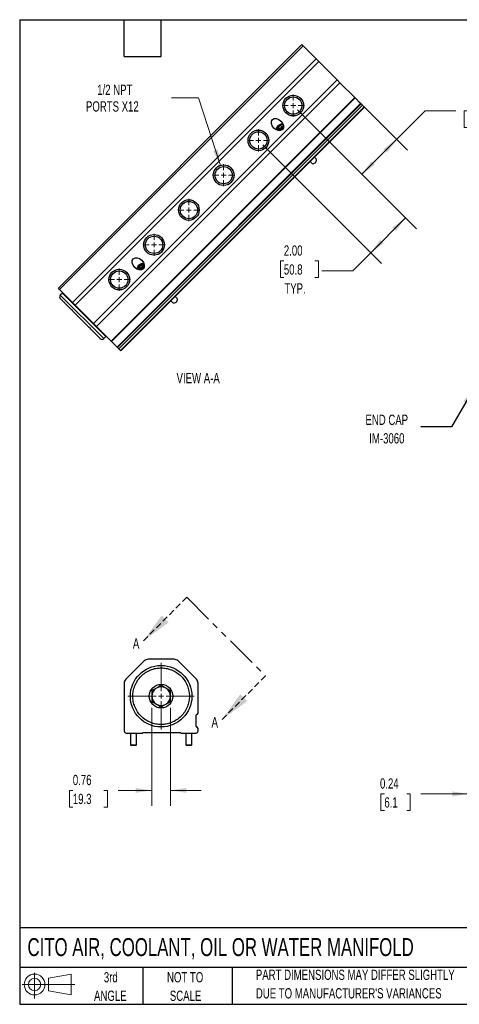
# Model space of a CAD drawing. Header units: inches. Extents: x 1.2 to 53.8, y 1.2 to 41.3.
# Tile 1 of 4: x 1.2 to 19.1, y 1.2 to 41.3. Entities that reach past the tile are written whole.
import ezdxf

# ---------------------------------------------------------------- set-up
doc = ezdxf.new("R2010")
doc.units = ezdxf.units.IN
doc.header["$LTSCALE"] = 5
doc.header["$MEASUREMENT"] = 0
doc.linetypes.add('HIDDEN', pattern=[0.075, 0.05, -0.025])
doc.linetypes.add('PHANTOM', pattern=[0.5, 0.25, -0.05, 0.05, -0.05, 0.05, -0.05])
doc.layers.add('TEXT', color=140, linetype='Continuous', lineweight=25)
doc.styles.add('SLDTEXTSTYLE0', font='TXT', dxfattribs={"width": 0.7})
doc.dimstyles.new('SLDDIMSTYLE0', dxfattribs={"dimtxt": 0.424805, "dimasz": 0.65, "dimexe": 0, "dimexo": 0.0625, "dimgap": 0.106201, "dimtad": 0, "dimtih": 1, "dimtoh": 1, "dimrnd": 1e-09, "dimzin": 4, "dimdsep": 46, "dimtxsty": 'SLDTEXTSTYLE0', "dimsah": 1, "dimcen": 0.09, "dimadec": 0, "dimazin": 1, "dimtfac": 1, "dimtofl": 0, "dimtmove": 0, "dimatfit": 3, "dimfxl": 0, "dimfrac": 2, "dimtolj": 1, "dimtzin": 12, "dimarcsym": 0})
doc.dimstyles.new('SLDDIMSTYLE1', dxfattribs={"dimtxt": 0.424805, "dimasz": 0.65, "dimexe": 0, "dimexo": 0.0625, "dimgap": 0.106201, "dimtad": 0, "dimtih": 1, "dimtoh": 1, "dimrnd": 1e-09, "dimdsep": 46, "dimtxsty": 'SLDTEXTSTYLE0', "dimsah": 1, "dimcen": 0.09, "dimadec": 0, "dimazin": 2, "dimtfac": 1, "dimtmove": 0, "dimatfit": 0, "dimfxl": 0, "dimfrac": 2, "dimtolj": 1, "dimtzin": 12, "dimarcsym": 0})
doc.dimstyles.new('SLDDIMSTYLE3', dxfattribs={"dimtxt": 0.424805, "dimasz": 0.65, "dimexe": 0, "dimexo": 0.0625, "dimgap": 0.106201, "dimtad": 0, "dimtih": 1, "dimtoh": 1, "dimrnd": 1e-09, "dimzin": 12, "dimdsep": 46, "dimtxsty": 'SLDTEXTSTYLE0', "dimsah": 1, "dimcen": 0, "dimadec": 0, "dimazin": 3, "dimtfac": 1, "dimtofl": 0, "dimtmove": 0, "dimatfit": 3, "dimfxl": 0, "dimfrac": 2, "dimtolj": 1, "dimtzin": 12, "dimarcsym": 0})
doc.dimstyles.new('SLDDIMSTYLE5', dxfattribs={"dimtxt": 0.18, "dimasz": 0.65, "dimexe": 0, "dimexo": 0.0625, "dimgap": 0, "dimtad": 0, "dimtih": 1, "dimtoh": 1, "dimdec": 0, "dimrnd": 1e-09, "dimzin": 0, "dimdsep": 46, "dimtxsty": 'Standard', "dimsah": 1, "dimcen": 0.09, "dimadec": 0, "dimazin": 0, "dimtfac": 0.65, "dimtdec": 0, "dimtofl": 0, "dimtmove": 0, "dimatfit": 3, "dimfxl": 0, "dimfrac": 2, "dimtolj": 1, "dimtzin": 0, "dimarcsym": 0})

# ---------------------------------------------------------------- blocks, each defined once
blk = doc.blocks.new('Block11')
at = {"color": 7, "linetype": 'Continuous', "lineweight": 18}
for p, q in [((0.51, 1.045), (0.51, 0)), ((1.079, 0.82), (2.003, 0.991)), ((1.079, 0.314), (1.079, 0.82)), ((2.003, 0.991), (2.003, 0.144)), ((0, 0.567), (2.141, 0.567)), ((1.079, 0.314), (2.003, 0.144))]:
    blk.add_line(p, q, dxfattribs=at)
for radius in [0.423, 0.253]:
    blk.add_circle((0.51, 0.567), radius, dxfattribs=at)
blk = doc.blocks.new('Block12')
at = {"color": 7, "linetype": 'Continuous'}
blk.add_blockref('Block11', (0, 0), dxfattribs=at)
blk = doc.blocks.new('_D_1')
at = {"color": 7, "linetype": 'Continuous', "lineweight": 0}
for p, q in [((19.49, 12.367), (19.49, 9.173)), ((19.73, 12.017), (19.73, 9.173)), ((16.073, 9.798), (15.93, 9.798)), ((15.93, 9.798), (15.93, 9.123)), ((16.982, 9.798), (17.124, 9.798)), ((17.124, 9.798), (17.124, 9.123)), ((19.49, 9.798), (17.557, 9.798)), ((19.73, 9.798), (20.98, 9.798)), ((15.93, 9.123), (16.073, 9.123)), ((17.124, 9.123), (16.982, 9.123))]:
    blk.add_line(p, q, dxfattribs=at)
at = {"color": 7, "linetype": 'Continuous', "lineweight": 18}
for points in [[(19.49, 9.798), (18.84, 9.898), (18.84, 9.698)], [(19.73, 9.798), (20.38, 9.698), (20.38, 9.898)]]:
    blk.add_solid(points, dxfattribs=at)
at = {"color": 7, "linetype": 'Continuous', "lineweight": 18, "char_height": 0.4167, "attachment_point": 1, "style": 'SLDTEXTSTYLE0'}
for s, insert in [('0.24', (15.896, 10.43)), ('6.1', (16.073, 9.66))]:
    blk.add_mtext(s, dxfattribs=dict(at, insert=insert))
blk = doc.blocks.new('_D_6')
at = {"color": 7, "linetype": 'Continuous', "lineweight": 0}
for p, q in [((6.62, 13.298), (6.62, 9.315)), ((7.378, 13.298), (7.378, 9.315)), ((3.411, 9.94), (3.269, 9.94)), ((3.269, 9.94), (3.269, 9.265)), ((4.674, 9.94), (4.816, 9.94)), ((4.816, 9.94), (4.816, 9.265)), ((6.62, 9.94), (5.249, 9.94)), ((7.378, 9.94), (8.628, 9.94)), ((3.269, 9.265), (3.411, 9.265)), ((4.816, 9.265), (4.674, 9.265))]:
    blk.add_line(p, q, dxfattribs=at)
at = {"color": 7, "linetype": 'Continuous', "lineweight": 18}
for points in [[(6.62, 9.94), (5.97, 10.04), (5.97, 9.84)], [(7.378, 9.94), (8.028, 9.84), (8.028, 10.04)]]:
    blk.add_solid(points, dxfattribs=at)
at = {"color": 7, "linetype": 'Continuous', "lineweight": 18, "char_height": 0.4167, "attachment_point": 1, "style": 'SLDTEXTSTYLE0'}
for s, insert in [('0.76', (3.411, 10.572)), ('19.3', (3.411, 9.802))]:
    blk.add_mtext(s, dxfattribs=dict(at, insert=insert))
blk = doc.blocks.new('SW_CENTERMARKSYMBOL_1')
at = {"color": 0, "linetype": 'Continuous', "lineweight": 18}
for p, q in [((0, 0.2), (0, 1.35)), ((-0.2, 0), (-1.35, 0)), ((0, 0), (-0.1, 0)), ((0, 0), (0, 0.1)), ((0, 0), (0, -0.1)), ((0, 0), (0.1, 0)), ((0.2, 0), (1.35, 0)), ((0, -0.2), (0, -1.35))]:
    blk.add_line(p, q, dxfattribs=at)
blk = doc.blocks.new('SW_PROJECTIONARROW_0')
at = {"color": 0, "linetype": 'HIDDEN', "lineweight": 18}
for p, q in [((8.045, 17.786), (6.277, 16.018)), ((11.242, 14.589), (9.475, 12.821))]:
    blk.add_line(p, q, dxfattribs=at)
at = {"color": 0, "linetype": 'PHANTOM', "lineweight": 35}
blk.add_line((8.045, 17.786), (11.242, 14.589), dxfattribs=at)
at = {"color": 0, "linetype": 'Continuous', "lineweight": 25}
for points in [[(6.277, 16.018), (7.303, 16.761), (7.02, 17.044)], [(9.475, 12.821), (10.5, 13.563), (10.217, 13.846)]]:
    blk.add_solid(points, dxfattribs=at)
at = {"color": 0, "linetype": 'Continuous', "lineweight": 25, "char_height": 0.425, "attachment_point": 1, "style": 'SLDTEXTSTYLE0'}
for insert in [(5.849, 16.117), (9.046, 12.92)]:
    blk.add_mtext('A', dxfattribs=dict(at, insert=insert))
blk = doc.blocks.new('_D_10')
at = {"color": 7, "linetype": 'Continuous', "lineweight": 0}
for p, q in [((15.052, 37.907), (17.014, 35.944)), ((12.546, 37.584), (15.6, 34.53)), ((16.573, 36.386), (17.73, 37.544)), ((17.73, 37.544), (18.98, 37.544)), ((19.46, 37.544), (19.318, 37.544)), ((19.318, 37.544), (19.318, 36.869)), ((20.723, 37.544), (20.865, 37.544)), ((20.865, 37.544), (20.865, 36.869)), ((19.318, 36.869), (19.46, 36.869)), ((20.865, 36.869), (20.723, 36.869)), ((15.158, 34.972), (16.573, 36.386))]:
    blk.add_line(p, q, dxfattribs=at)
at = {"color": 7, "linetype": 'Continuous', "lineweight": 18}
for points in [[(16.573, 36.386), (16.042, 35.997), (16.184, 35.856)], [(15.158, 34.972), (15.689, 35.361), (15.547, 35.502)]]:
    blk.add_solid(points, dxfattribs=at)
at = {"color": 7, "linetype": 'Continuous', "lineweight": 18, "char_height": 0.4167, "attachment_point": 1, "style": 'SLDTEXTSTYLE0'}
for s, insert in [('2.00', (19.46, 38.176)), ('50.8', (19.46, 37.406))]:
    blk.add_mtext(s, dxfattribs=dict(at, insert=insert))
blk = doc.blocks.new('_D_11')
at = {"color": 7, "linetype": 'Continuous', "lineweight": 0}
for p, q in [((12.546, 37.584), (17.374, 32.756)), ((11.132, 36.17), (15.96, 31.342)), ((16.932, 33.198), (15.518, 31.784)), ((15.518, 31.784), (14.786, 31.052)), ((11.988, 31.449), (11.846, 31.449)), ((11.846, 31.449), (11.846, 30.774)), ((13.251, 31.449), (13.393, 31.449)), ((13.393, 31.449), (13.393, 30.774)), ((14.786, 31.052), (13.536, 31.052)), ((11.846, 30.774), (11.988, 30.774)), ((13.393, 30.774), (13.251, 30.774))]:
    blk.add_line(p, q, dxfattribs=at)
at = {"color": 7, "linetype": 'Continuous', "lineweight": 18}
for points in [[(16.932, 33.198), (16.402, 32.809), (16.543, 32.668)], [(15.518, 31.784), (16.048, 32.173), (15.907, 32.314)]]:
    blk.add_solid(points, dxfattribs=at)
at = {"color": 7, "linetype": 'Continuous', "lineweight": 18, "char_height": 0.4167, "attachment_point": 1, "style": 'SLDTEXTSTYLE0'}
for s, insert in [('2.00', (11.988, 32.081)), ('50.8', (11.988, 31.311)), ('TYP.', (12.009, 30.541))]:
    blk.add_mtext(s, dxfattribs=dict(at, insert=insert))
blk = doc.blocks.new('_D_12')
at = {"color": 7, "linetype": 'Continuous', "lineweight": 0}
for p, q in [((8.514, 38.073), (7.42, 38.073)), ((9.41, 35.332), (8.514, 38.073))]:
    blk.add_line(p, q, dxfattribs=at)
at = {"color": 7, "linetype": 'Continuous', "lineweight": 18}
blk.add_solid([(9.41, 35.332), (9.303, 35.981), (9.113, 35.919)], dxfattribs=at)
at = {"color": 7, "linetype": 'Continuous', "lineweight": 18, "char_height": 0.4167, "attachment_point": 1, "style": 'SLDTEXTSTYLE0'}
for s, insert in [('1/2 NPT', (4.402, 38.61)), ('PORTS X12', (3.944, 37.935))]:
    blk.add_mtext(s, dxfattribs=dict(at, insert=insert))
blk = doc.blocks.new('SW_CENTERMARKSYMBOL_6')
at = {"color": 0, "linetype": 'Continuous', "lineweight": 18}
for p, q in [((0, 0.2), (0, 0.4515)), ((-0.2, 0), (-0.4515, 0)), ((0, 0), (-0.1, 0)), ((0, 0), (0, 0.1)), ((0, 0), (0, -0.1)), ((0, 0), (0.1, 0)), ((0.2, 0), (0.4515, 0)), ((0, -0.2), (0, -0.4515))]:
    blk.add_line(p, q, dxfattribs=at)
blk = doc.blocks.new('SW_CENTERMARKSYMBOL_7')
at = {"color": 0, "linetype": 'Continuous', "lineweight": 18}
for p, q in [((0, 0.2), (0, 0.4515)), ((-0.2, 0), (-0.4515, 0)), ((0, 0), (-0.1, 0)), ((0, 0), (0, 0.1)), ((0, 0), (0, -0.1)), ((0, 0), (0.1, 0)), ((0.2, 0), (0.4515, 0)), ((0, -0.2), (0, -0.4515))]:
    blk.add_line(p, q, dxfattribs=at)
blk = doc.blocks.new('SW_CENTERMARKSYMBOL_8')
at = {"color": 0, "linetype": 'Continuous', "lineweight": 18}
for p, q in [((0, 0.2), (0, 0.4515)), ((-0.2, 0), (-0.4515, 0)), ((0, 0), (-0.1, 0)), ((0, 0), (0, 0.1)), ((0, 0), (0, -0.1)), ((0, 0), (0.1, 0)), ((0.2, 0), (0.4515, 0)), ((0, -0.2), (0, -0.4515))]:
    blk.add_line(p, q, dxfattribs=at)
blk = doc.blocks.new('SW_CENTERMARKSYMBOL_9')
at = {"color": 0, "linetype": 'Continuous', "lineweight": 18}
for p, q in [((0, 0.2), (0, 0.4515)), ((-0.2, 0), (-0.4515, 0)), ((0, 0), (-0.1, 0)), ((0, 0), (0, 0.1)), ((0, 0), (0, -0.1)), ((0, 0), (0.1, 0)), ((0.2, 0), (0.4515, 0)), ((0, -0.2), (0, -0.4515))]:
    blk.add_line(p, q, dxfattribs=at)
blk = doc.blocks.new('SW_CENTERMARKSYMBOL_10')
at = {"color": 0, "linetype": 'Continuous', "lineweight": 18}
for p, q in [((0, 0.2), (0, 0.4515)), ((-0.2, 0), (-0.4515, 0)), ((0, 0), (-0.1, 0)), ((0, 0), (0, 0.1)), ((0, 0), (0, -0.1)), ((0, 0), (0.1, 0)), ((0.2, 0), (0.4515, 0)), ((0, -0.2), (0, -0.4515))]:
    blk.add_line(p, q, dxfattribs=at)
blk = doc.blocks.new('SW_CENTERMARKSYMBOL_11')
at = {"color": 0, "linetype": 'Continuous', "lineweight": 18}
for p, q in [((0, 0.2), (0, 0.4515)), ((-0.2, 0), (-0.4515, 0)), ((0, 0), (-0.1, 0)), ((0, 0), (0, 0.1)), ((0, 0), (0, -0.1)), ((0, 0), (0.1, 0)), ((0.2, 0), (0.4515, 0)), ((0, -0.2), (0, -0.4515))]:
    blk.add_line(p, q, dxfattribs=at)

msp = doc.modelspace()

# ---------------------------------------------------------------- linework, layer by layer
for p, q in [((2.823, 30.337), (12.723, 40.236)), ((2.87, 30.29), (12.769, 40.189)), ((12.769, 40.189), (12.723, 40.236)), ((13.298, 39.661), (12.769, 40.189)), ((3.398, 29.762), (13.298, 39.661)), ((13.41, 39.549), (13.298, 39.661)), ((13.41, 39.549), (3.511, 29.649)), ((14.157, 38.802), (13.41, 39.549)), ((4.257, 28.902), (14.157, 38.802)), ((14.269, 38.689), (14.157, 38.802)), ((4.37, 28.79), (14.269, 38.689)), ((14.875, 38.084), (14.269, 38.689)), ((4.975, 28.184), (14.875, 38.084)), ((4.988, 28.172), (14.888, 38.071)), ((14.888, 38.071), (14.875, 38.084)), ((15.109, 37.85), (14.888, 38.071)), ((5.209, 27.951), (15.109, 37.85)), ((15.128, 37.831), (5.228, 27.932)), ((5.287, 27.872), (15.187, 37.772)), ((5.346, 27.813), (15.246, 37.713)), ((5.362, 27.798), (15.262, 37.697)), ((15.109, 37.85), (15.128, 37.831)), ((15.187, 37.772), (15.128, 37.831)), ((15.246, 37.713), (15.187, 37.772)), ((15.262, 37.697), (15.246, 37.713)), ((11.764, 36.875), (11.841, 36.952)), ((11.773, 36.79), (11.764, 36.875)), ((11.764, 36.875), (11.824, 36.815)), ((11.824, 36.815), (11.901, 36.892)), ((11.827, 36.784), (11.824, 36.815)), ((11.841, 36.952), (11.926, 36.943)), ((11.901, 36.892), (11.841, 36.952)), ((11.935, 36.858), (11.858, 36.781)), ((11.901, 36.892), (11.932, 36.889)), ((11.926, 36.943), (11.935, 36.858)), ((11.74, 36.751), (11.737, 36.754)), ((11.858, 36.781), (11.773, 36.79)), ((13.298, 35.595), (13.229, 35.664)), ((13.052, 35.488), (13.121, 35.418)), ((6.107, 31.218), (6.184, 31.295)), ((6.116, 31.133), (6.107, 31.218)), ((6.107, 31.218), (6.167, 31.158)), ((6.167, 31.158), (6.244, 31.235)), ((6.184, 31.295), (6.27, 31.286)), ((6.244, 31.235), (6.184, 31.295)), ((6.278, 31.201), (6.201, 31.124)), ((6.244, 31.235), (6.275, 31.232)), ((6.27, 31.286), (6.278, 31.201)), ((6.083, 31.094), (6.08, 31.097)), ((6.201, 31.124), (6.116, 31.133)), ((6.171, 31.127), (6.167, 31.158)), ((2.87, 30.29), (2.823, 30.337)), ((3.398, 29.762), (2.87, 30.29)), ((2.986, 30.146), (2.901, 30.061)), ((4.669, 28.293), (2.901, 30.061)), ((3.245, 29.887), (2.986, 30.146)), ((7.641, 29.938), (7.572, 30.008)), ((4.754, 28.378), (3.245, 29.887)), ((3.511, 29.649), (3.398, 29.762)), ((4.257, 28.902), (3.511, 29.649)), ((7.395, 29.831), (7.464, 29.761)), ((4.37, 28.79), (4.257, 28.902)), ((4.975, 28.184), (4.37, 28.79)), ((4.669, 28.293), (4.754, 28.378)), ((4.988, 28.172), (4.975, 28.184)), ((5.209, 27.951), (4.988, 28.172)), ((5.228, 27.932), (5.209, 27.951)), ((5.287, 27.872), (5.228, 27.932)), ((5.346, 27.813), (5.287, 27.872)), ((5.362, 27.798), (5.346, 27.813)), ((6.312, 15.201), (5.565, 14.454)), ((7.527, 15.267), (6.471, 15.267)), ((8.433, 14.454), (7.687, 15.201)), ((5.499, 14.295), (5.499, 12.342)), ((8.499, 13.084), (8.499, 14.295)), ((8.424, 12.541), (8.424, 13.002)), ((8.499, 12.342), (8.499, 12.46)), ((5.574, 12.267), (6.232, 12.267)), ((5.749, 12.267), (5.749, 11.797)), ((5.999, 11.797), (5.999, 12.267)), ((6.267, 12.287), (7.777, 12.287)), ((7.812, 12.267), (8.424, 12.267)), ((7.999, 12.267), (7.999, 11.797)), ((8.249, 11.797), (8.249, 12.267)), ((5.749, 11.797), (5.779, 11.767)), ((5.749, 11.797), (5.874, 11.797)), ((5.874, 11.767), (5.779, 11.767)), ((5.874, 11.797), (5.999, 11.797)), ((5.969, 11.767), (5.874, 11.767)), ((5.969, 11.767), (5.999, 11.797)), ((7.999, 11.797), (8.029, 11.767)), ((7.999, 11.797), (8.124, 11.797)), ((8.124, 11.767), (8.029, 11.767)), ((8.124, 11.797), (8.249, 11.797)), ((8.219, 11.767), (8.124, 11.767)), ((8.219, 11.767), (8.249, 11.797))]:
    msp.add_line(p, q)
at = {"flags": 128}
for points in [[(11.703, 36.764), (11.699, 36.783), (11.698, 36.819), (11.707, 36.858), (11.725, 36.897), (11.751, 36.934), (11.783, 36.966), (11.819, 36.991), (11.858, 37.009), (11.897, 37.018), (11.933, 37.017), (11.952, 37.013)], [(11.737, 36.754), (11.72, 36.778), (11.712, 36.809), (11.714, 36.843), (11.724, 36.879), (11.744, 36.914), (11.77, 36.946), (11.802, 36.973), (11.837, 36.992), (11.873, 37.002), (11.907, 37.004), (11.938, 36.996), (11.962, 36.979), (11.965, 36.976)], [(11.942, 36.801), (11.929, 36.787), (11.915, 36.774)], [(13.121, 35.418), (13.144, 35.404), (13.172, 35.398), (13.203, 35.403), (13.236, 35.416), (13.265, 35.438), (13.29, 35.465), (13.308, 35.497), (13.317, 35.529), (13.316, 35.559), (13.306, 35.585), (13.298, 35.595)], [(6.046, 31.107), (6.042, 31.126), (6.041, 31.163), (6.05, 31.202), (6.068, 31.24), (6.094, 31.277), (6.126, 31.309), (6.162, 31.334), (6.201, 31.352), (6.24, 31.361), (6.277, 31.361), (6.295, 31.356)], [(6.08, 31.097), (6.063, 31.122), (6.056, 31.152), (6.057, 31.186), (6.068, 31.222), (6.087, 31.257), (6.113, 31.289), (6.145, 31.316), (6.18, 31.335), (6.216, 31.346), (6.251, 31.347), (6.281, 31.339), (6.305, 31.322), (6.308, 31.319)], [(6.285, 31.144), (6.272, 31.13), (6.258, 31.117)], [(7.464, 29.761), (7.487, 29.747), (7.515, 29.741), (7.547, 29.746), (7.579, 29.759), (7.609, 29.781), (7.633, 29.808), (7.651, 29.84), (7.66, 29.872), (7.66, 29.902), (7.65, 29.928), (7.641, 29.938)]]:
    msp.add_lwpolyline(points, dxfattribs=at)
for centre, radius in [((12.369, 37.761), 0.42), ((12.369, 37.761), 0.351), ((10.955, 36.347), 0.42), ((10.955, 36.347), 0.351), ((9.541, 34.933), 0.42), ((9.541, 34.933), 0.351), ((8.127, 33.518), 0.42), ((8.127, 33.518), 0.352), ((6.712, 32.104), 0.42), ((6.712, 32.104), 0.352), ((5.298, 30.69), 0.42), ((5.298, 30.69), 0.352), ((6.999, 13.767), 1.25), ((6.999, 13.767), 0.479)]:
    msp.add_circle(centre, radius)
for centre, radius, start, end in [((2.972, 29.99), 0.1, 135, 225), ((3, 30.131), 0.02, 45, 135), ((4.74, 28.392), 0.02, 315, 45), ((4.598, 28.364), 0.1, 225, 315), ((6.471, 15.042), 0.225, 90, 135), ((7.527, 15.042), 0.225, 45, 90), ((5.724, 14.295), 0.225, 135, 180), ((8.274, 14.295), 0.225, 0, 45), ((6.999, 13.767), 0.379, 120, 180), ((6.999, 13.767), 0.379, 60, 120), ((6.999, 13.767), 0.379, 0, 60), ((6.999, 13.767), 0.379, 180, 240), ((6.999, 13.767), 0.379, 300, 0), ((6.999, 13.767), 0.379, 240, 300), ((8.444, 13.002), 0.02, 94.8971, 180), ((8.437, 13.084), 0.062, 274.8971, 0), ((8.444, 12.541), 0.02, 180, 265.1029), ((8.437, 12.46), 0.062, 0, 85.1029), ((5.574, 12.342), 0.075, 180, 270), ((6.232, 12.287), 0.02, 270, 330), ((6.267, 12.267), 0.02, 90, 150), ((7.777, 12.267), 0.02, 30, 90), ((7.812, 12.287), 0.02, 210, 270), ((8.424, 12.342), 0.075, 270, 0)]:
    msp.add_arc(centre, radius, start, end)
for centre in [(11.727, 36.99), (6.07, 31.333)]:
    msp.add_ellipse(centre, major_axis=(-0.203, 0.203), ratio=0.707107)
for points, knots in [([(4.527, 28.293), (4.527, 28.293), (4.527, 28.293), (4.527, 28.293), (4.526, 28.294), (4.525, 28.295), (4.524, 28.296), (4.522, 28.298), (4.521, 28.3), (4.518, 28.302), (4.516, 28.304), (4.513, 28.307), (4.506, 28.315), (4.491, 28.33), (4.462, 28.358), (4.427, 28.394), (4.386, 28.434), (4.34, 28.48), (4.29, 28.53), (4.235, 28.585), (4.175, 28.646), (4.109, 28.712), (4.037, 28.784), (3.961, 28.86), (3.881, 28.94), (3.798, 29.022), (3.714, 29.106), (3.63, 29.19), (3.548, 29.272), (3.468, 29.353), (3.392, 29.429), (3.32, 29.5), (3.254, 29.566), (3.193, 29.627), (3.138, 29.682), (3.088, 29.732), (3.042, 29.778), (3.002, 29.819), (2.966, 29.854), (2.938, 29.883), (2.922, 29.899), (2.913, 29.907), (2.909, 29.912), (2.905, 29.915), (2.903, 29.918), (2.901, 29.919), (2.901, 29.919), (2.901, 29.919)], [0, 0, 0, 0, 0.0059887, 0.0119681, 0.0179403, 0.0239074, 0.0298715, 0.0358348, 0.0417993, 0.0477672, 0.0537406, 0.0597215, 0.0657121, 0.097867, 0.1300275, 0.1608957, 0.1917696, 0.2208892, 0.2500147, 0.2791343, 0.3082598, 0.3391279, 0.3700018, 0.4021566, 0.4343172, 0.4671562, 0.5000011, 0.5328402, 0.5656851, 0.5978399, 0.6300005, 0.6608686, 0.6917425, 0.7208622, 0.7499876, 0.7791073, 0.8082327, 0.8391009, 0.8699747, 0.9021296, 0.9342901, 0.9452618, 0.9562082, 0.9671421, 0.9780768, 0.9890251, 1, 1, 1, 1]), ([(5.849, 13.767), (5.849, 13.697), (5.863, 13.552), (5.924, 13.338), (6.031, 13.132), (6.18, 12.948), (6.364, 12.798), (6.57, 12.692), (6.785, 12.63), (6.999, 12.61), (7.214, 12.63), (7.428, 12.692), (7.634, 12.798), (7.818, 12.948), (7.968, 13.132), (8.074, 13.338), (8.136, 13.552), (8.156, 13.767), (8.136, 13.981), (8.074, 14.196), (7.968, 14.402), (7.818, 14.586), (7.634, 14.735), (7.428, 14.842), (7.214, 14.903), (6.999, 14.923), (6.785, 14.903), (6.57, 14.842), (6.364, 14.735), (6.18, 14.586), (6.031, 14.402), (5.924, 14.196), (5.863, 13.981), (5.849, 13.837), (5.849, 13.767)], [0, 0, 0, 0, 0.029129, 0.060003, 0.09216, 0.125, 0.15784, 0.189997, 0.220871, 0.25, 0.279129, 0.310003, 0.34216, 0.375, 0.40784, 0.439997, 0.470871, 0.5, 0.529129, 0.560003, 0.59216, 0.625, 0.65784, 0.689997, 0.720871, 0.75, 0.779129, 0.810003, 0.84216, 0.875, 0.90784, 0.939997, 0.970871, 1, 1, 1, 1]), ([(6.999, 14.204), (6.968, 14.186), (6.937, 14.168), (6.874, 14.132), (6.842, 14.114), (6.777, 14.076), (6.746, 14.058), (6.682, 14.021), (6.651, 14.003), (6.62, 13.986)], [0, 0, 0, 0, 0.25, 0.25, 0.5, 0.5, 0.75, 0.75, 1, 1, 1, 1]), ([(7.378, 13.986), (7.347, 14.003), (7.316, 14.021), (7.253, 14.058), (7.221, 14.076), (7.156, 14.114), (7.125, 14.132), (7.061, 14.168), (7.03, 14.186), (6.999, 14.204)], [0, 0, 0, 0, 0.25, 0.25, 0.5, 0.5, 0.75, 0.75, 1, 1, 1, 1]), ([(6.62, 13.986), (6.62, 13.95), (6.62, 13.914), (6.62, 13.841), (6.62, 13.804), (6.62, 13.729), (6.62, 13.693), (6.62, 13.62), (6.62, 13.584), (6.62, 13.548)], [0, 0, 0, 0, 0.25, 0.25, 0.5, 0.5, 0.75, 0.75, 1, 1, 1, 1]), ([(7.378, 13.548), (7.378, 13.584), (7.378, 13.62), (7.378, 13.693), (7.378, 13.729), (7.378, 13.804), (7.378, 13.841), (7.378, 13.914), (7.378, 13.95), (7.378, 13.986)], [0, 0, 0, 0, 0.25, 0.25, 0.5, 0.5, 0.75, 0.75, 1, 1, 1, 1]), ([(6.62, 13.548), (6.651, 13.53), (6.682, 13.512), (6.746, 13.476), (6.777, 13.457), (6.842, 13.42), (6.874, 13.401), (6.937, 13.365), (6.968, 13.347), (6.999, 13.329)], [0, 0, 0, 0, 0.25, 0.25, 0.5, 0.5, 0.75, 0.75, 1, 1, 1, 1]), ([(6.999, 13.329), (7.03, 13.347), (7.061, 13.365), (7.125, 13.401), (7.156, 13.42), (7.221, 13.457), (7.253, 13.476), (7.316, 13.512), (7.347, 13.53), (7.378, 13.548)], [0, 0, 0, 0, 0.25, 0.25, 0.5, 0.5, 0.75, 0.75, 1, 1, 1, 1])]:
    msp.add_open_spline(points, degree=3, knots=knots)
at = {"layer": 'TEXT'}
for p, q in [((1.25, 41.25), (53.75, 41.25)), ((1.25, 41.25), (1.25, 1.25)), ((5.5, 39.75), (5.5, 41.25)), ((7, 39.75), (7, 41.25)), ((5.5, 39.75), (7, 39.75)), ((53.75, 4.356), (1.25, 4.356)), ((53.75, 2.75), (1.25, 2.75)), ((6.25, 2.75), (6.25, 1.25)), ((9.884, 2.75), (9.884, 1.25)), ((1.25, 1.25), (53.75, 1.25))]:
    msp.add_line(p, q, dxfattribs=at)

# ---------------------------------------------------------------- block references
at = {"color": 7, "linetype": 'Continuous', "lineweight": 0}
for name, p in [('SW_CENTERMARKSYMBOL_11', (12.369, 37.761)), ('SW_CENTERMARKSYMBOL_10', (10.955, 36.347)), ('SW_CENTERMARKSYMBOL_6', (9.541, 34.933)), ('SW_CENTERMARKSYMBOL_7', (8.127, 33.518)), ('SW_CENTERMARKSYMBOL_9', (6.712, 32.104)), ('SW_CENTERMARKSYMBOL_8', (5.298, 30.69)), ('SW_CENTERMARKSYMBOL_1', (6.999, 13.767))]:
    msp.add_blockref(name, p, dxfattribs=at)
at = {"color": 7, "linetype": 'Continuous', "lineweight": 25}
msp.add_blockref('SW_PROJECTIONARROW_0', (0, 0), dxfattribs=at)
at = {"layer": 'TEXT'}
msp.add_blockref('Block12', (1.346, 1.487), dxfattribs=at)

# ---------------------------------------------------------------- texts
at = {"color": 7, "linetype": 'Continuous', "lineweight": 0, "char_height": 0.4167, "attachment_point": 2, "style": 'SLDTEXTSTYLE0'}
for s, insert in [('VIEW A-A', (8.504, 26.898)), ('END CAP', (16.171, 25.204)), ('IM-3060', (16.174, 24.451))]:
    msp.add_mtext(s, dxfattribs=dict(at, insert=insert))
at = {"layer": 'TEXT', "style": 'SLDTEXTSTYLE0'}
for s, insert, char_height, attachment_point in [('CITO AIR, COOLANT, OIL OR WATER MANIFOLD', (1.568, 3.94), 0.72917, 1), ('3rd', (4.953, 2.558), 0.4167, 2), ('NOT TO', (7.976, 2.558), 0.4167, 2), ('PART DIMENSIONS MAY DIFFER SLIGHTLY', (10.85, 2.658), 0.41667, 1), ('ANGLE', (4.934, 1.806), 0.4167, 2), ('SCALE', (7.994, 1.806), 0.4167, 2), ("DUE TO MANUFACTURER'S VARIANCES", (10.85, 1.905), 0.41667, 1)]:
    msp.add_mtext(s, dxfattribs=dict(at, insert=insert, char_height=char_height, attachment_point=attachment_point))

# ---------------------------------------------------------------- dimensions: what is measured, and where the dimension line sits
at = {"color": 7, "linetype": 'Continuous', "lineweight": 18}
dim = msp.add_diameter_dim_2p(p1=(9.671, 34.533), p2=(9.41, 35.332), text='1/2 NPT\\PPORTS X12', dimstyle='SLDDIMSTYLE3', override={"dimpost": '<>'}, dxfattribs=at)
dim.commit()
dim.dimension.update_dxf_attribs({"geometry": '_D_12', "text_midpoint": (5.526, 38.073), "dimtype": 163})
for base, p1, p2, angle, dimstyle, picture, middle in [((15.158, 34.972), (14.875, 38.084), (12.369, 37.761), 45, 'SLDDIMSTYLE0', '_D_10', (17.73, 37.544)), ((6.62, 9.94), (7.378, 13.548), (6.62, 13.548), 360, 'SLDDIMSTYLE1', '_D_6', (4.043, 9.94))]:
    dim = msp.add_linear_dim(base=base, p1=p1, p2=p2, angle=angle, dimstyle=dimstyle, dxfattribs=at)
    dim.commit()
    dim.dimension.update_dxf_attribs({"geometry": picture, "text_midpoint": middle, "dimtype": 160})
dim = msp.add_linear_dim(base=(16.932, 33.198), p1=(10.955, 36.347), p2=(12.369, 37.761), angle=45, text='<>\\PTYP.', dimstyle='SLDDIMSTYLE0', dxfattribs=at)
dim.commit()
dim.dimension.update_dxf_attribs({"geometry": '_D_11', "text_midpoint": (14.786, 31.052), "dimtype": 160})
dim = msp.add_linear_dim(base=(19.49, 9.798), p1=(19.73, 12.267), p2=(19.49, 12.617), dimstyle='SLDDIMSTYLE1', dxfattribs=at)
dim.commit()
dim.dimension.update_dxf_attribs({"geometry": '_D_1', "text_midpoint": (16.527, 9.798), "dimtype": 160})

# ---------------------------------------------------------------- leaders
at = {"color": 7, "linetype": 'Continuous', "lineweight": 0}
msp.add_leader([(19.71, 26.262), (18.8, 24.709), (17.55, 24.709)], dimstyle='SLDDIMSTYLE5', dxfattribs=at)

doc.saveas('drawing.dxf')
